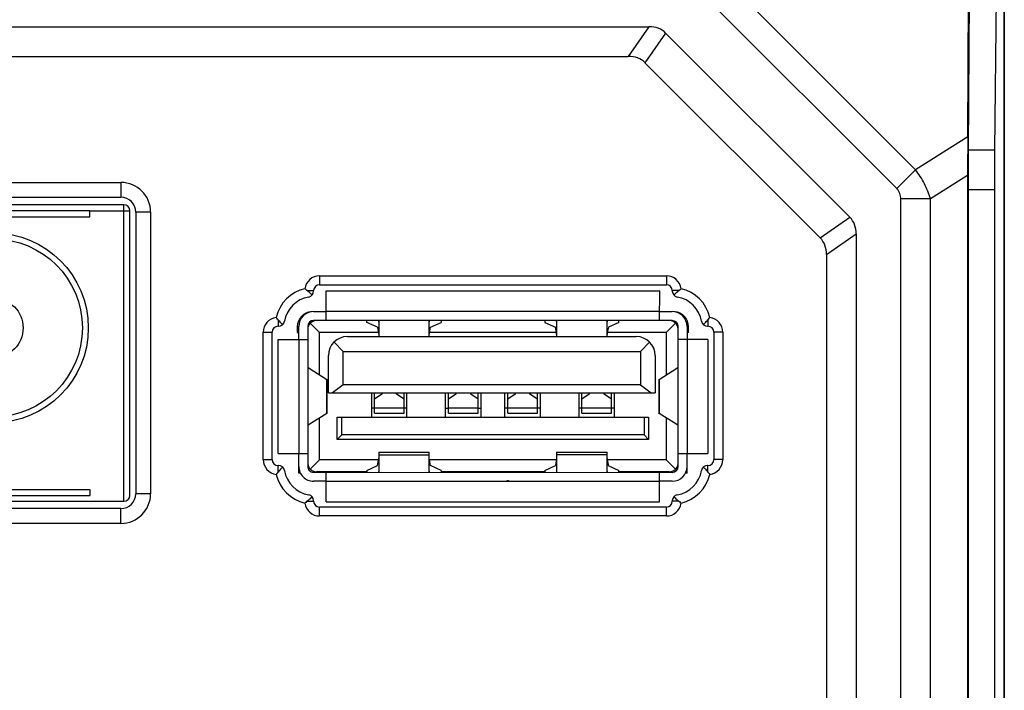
# Model space of a CAD drawing. Header units: millimetres. Extents: x 60 to 392, y 72 to 261.
# Tile 5 of 9: x 102 to 136, y 215 to 238. Entities that reach past the tile are written whole.
import ezdxf

# ---------------------------------------------------------------- set-up
doc = ezdxf.new("R2010")
doc.units = ezdxf.units.MM
doc.header["$LTSCALE"] = 23.1
for name, color, linetype in [('00_COMPONENTS', 7, 'CONTINUOUS'), ('05_ALL_CURVES', 7, 'CONTINUOUS'), ('20_ALL_FEATURES', 7, 'CONTINUOUS')]:
    doc.layers.add(name, color=color, linetype=linetype)

msp = doc.modelspace()

# ---------------------------------------------------------------- linework, layer by layer
at = {"layer": '00_COMPONENTS', "color": 4}
for p, q in [((132.567, 233.015), (125.74, 239.843)), ((131.934, 232.382), (125.106, 239.209)), ((123.576, 237.842), (122.879, 236.842)), ((124.138, 237.629), (123.441, 236.629)), ((134.33, 234.126), (132.567, 233.015)), ((135.237, 233.68), (134.346, 233.68)), ((132.567, 233.015), (131.934, 232.382)), ((105.763, 232.589), (105.763, 232.089)), ((134.326, 232.826), (133.069, 232.034)), ((135.231, 232.337), (134.342, 232.337)), ((133.069, 232.034), (132.069, 232.034)), ((132.069, 203.643), (132.069, 232.034)), ((133.069, 203.643), (133.069, 232.034)), ((104.712, 231.633), (106.062, 231.633)), ((105.861, 221.833), (105.862, 231.833)), ((106.763, 231.589), (106.263, 231.589)), ((129.354, 230.716), (130.354, 231.413)), ((129.566, 230.154), (130.566, 230.852)), ((112.463, 229.439), (112.463, 229.139)), ((124.163, 229.439), (124.163, 229.139)), ((112.043, 228.939), (112.263, 228.939)), ((124.583, 228.939), (124.363, 228.939)), ((123.937, 228.231), (112.687, 228.232)), ((111.063, 227.959), (111.063, 227.739)), ((125.563, 227.959), (125.563, 227.739)), ((110.563, 227.539), (110.863, 227.539)), ((111.761, 227.297), (111.761, 223.447)), ((124.861, 227.296), (124.861, 223.446)), ((126.063, 227.539), (125.763, 227.539)), ((112.708, 224.799), (112.708, 225.945)), ((123.915, 225.944), (123.915, 224.798)), ((114.311, 224.972), (114.211, 224.972)), ((115.311, 224.976), (114.311, 224.976)), ((115.411, 224.972), (115.311, 224.972)), ((116.711, 224.972), (116.811, 224.972)), ((117.811, 224.976), (116.811, 224.976)), ((117.811, 224.972), (117.911, 224.972)), ((118.811, 224.971), (118.711, 224.971)), ((119.811, 224.976), (118.811, 224.976)), ((119.911, 224.971), (119.811, 224.971)), ((121.311, 224.971), (121.211, 224.971)), ((122.311, 224.975), (121.311, 224.976)), ((122.411, 224.971), (122.311, 224.971)), ((110.563, 223.239), (110.863, 223.239)), ((126.063, 223.239), (125.763, 223.239)), ((111.063, 222.819), (111.063, 223.039)), ((125.563, 222.819), (125.563, 223.039)), ((112.686, 222.512), (118.786, 222.511)), ((118.836, 222.511), (123.936, 222.511)), ((106.763, 222.089), (106.263, 222.089)), ((105.763, 221.089), (105.763, 221.589)), ((112.043, 221.839), (112.263, 221.839)), ((112.463, 221.339), (112.463, 221.639)), ((124.163, 221.339), (124.163, 221.639)), ((124.583, 221.839), (124.363, 221.839))]:
    msp.add_line(p, q, dxfattribs=at)
at = {"layer": '00_COMPONENTS', "color": 7}
for p, q in [((135.56, 239.923), (135.56, 195.755)), ((135.289, 239.296), (135.237, 233.68)), ((134.33, 234.126), (134.36, 238.912)), ((134.378, 238.806), (134.346, 233.68)), ((97.551, 237.842), (123.576, 237.842)), ((124.138, 237.629), (130.354, 231.413)), ((98.248, 236.842), (122.879, 236.842)), ((123.441, 236.629), (129.354, 230.716)), ((97.163, 232.589), (105.763, 232.589)), ((134.326, 232.826), (134.326, 202.851)), ((134.342, 232.337), (134.342, 203.341)), ((135.231, 232.337), (135.231, 203.341)), ((97.163, 232.089), (105.763, 232.089)), ((105.862, 231.833), (97.162, 231.833)), ((104.712, 231.633), (98.312, 231.633)), ((104.712, 231.433), (104.712, 231.633)), ((106.061, 222.033), (106.062, 231.633)), ((106.263, 231.589), (106.263, 222.089)), ((106.763, 231.589), (106.763, 222.089)), ((98.312, 231.433), (104.712, 231.433)), ((130.566, 230.852), (130.566, 204.826)), ((129.566, 230.154), (129.566, 205.523)), ((112.463, 229.439), (124.163, 229.439)), ((112.263, 228.922), (112.263, 228.939)), ((112.463, 229.139), (124.163, 229.139)), ((112.686, 227.932), (112.687, 228.932)), ((112.687, 228.932), (123.937, 228.931)), ((123.936, 227.931), (123.937, 228.931)), ((124.363, 228.939), (124.363, 228.922)), ((112.262, 228.232), (112.687, 228.232)), ((123.937, 228.231), (124.362, 228.231)), ((124.361, 227.931), (112.261, 227.932)), ((114.061, 227.87), (114.061, 227.932)), ((114.461, 227.932), (114.461, 227.392)), ((116.161, 227.392), (116.161, 227.932)), ((116.561, 227.932), (116.561, 227.87)), ((120.061, 227.931), (120.061, 227.87)), ((120.461, 227.931), (120.461, 227.391)), ((122.161, 227.391), (122.161, 227.931)), ((122.561, 227.87), (122.561, 227.931)), ((111.063, 227.739), (111.08, 227.739)), ((111.711, 227.727), (111.711, 227.527)), ((111.761, 227.297), (111.761, 227.732)), ((112.061, 227.732), (112.061, 223.012)), ((112.461, 227.532), (112.149, 227.844)), ((114.418, 227.708), (114.061, 227.87)), ((114.418, 227.708), (114.433, 227.627)), ((114.433, 227.627), (114.442, 227.573)), ((114.442, 227.573), (114.461, 227.466)), ((116.162, 227.465), (116.181, 227.573)), ((116.181, 227.573), (116.205, 227.708)), ((116.205, 227.708), (116.561, 227.87)), ((120.061, 227.87), (120.418, 227.707)), ((120.428, 227.653), (120.418, 227.707)), ((120.428, 227.653), (120.418, 227.707)), ((120.442, 227.572), (120.428, 227.653)), ((120.461, 227.465), (120.442, 227.572)), ((122.181, 227.572), (122.162, 227.465)), ((122.205, 227.707), (122.181, 227.572)), ((122.561, 227.87), (122.205, 227.707)), ((124.474, 227.843), (124.161, 227.531)), ((124.561, 223.011), (124.561, 227.731)), ((124.861, 227.731), (124.861, 227.296)), ((124.911, 227.526), (124.911, 227.726)), ((125.547, 227.739), (125.563, 227.739)), ((110.563, 223.239), (110.563, 227.539)), ((110.863, 223.239), (110.863, 227.539)), ((111.061, 227.297), (112.061, 227.297)), ((111.061, 223.447), (111.061, 227.297)), ((111.711, 227.527), (111.761, 227.527)), ((114.449, 227.532), (112.461, 227.532)), ((112.461, 226.101), (112.461, 227.532)), ((113.401, 227.392), (123.146, 227.391)), ((120.449, 227.531), (116.174, 227.532)), ((124.161, 227.531), (122.174, 227.531)), ((124.161, 227.531), (124.161, 226.1)), ((125.561, 227.296), (124.561, 227.296)), ((124.911, 227.526), (124.861, 227.526)), ((125.561, 227.296), (125.561, 223.446)), ((125.763, 227.539), (125.763, 223.239)), ((126.063, 227.539), (126.063, 223.239)), ((113.261, 226.892), (112.95, 227.205)), ((113.261, 226.892), (123.286, 226.891)), ((113.261, 225.762), (113.261, 226.892)), ((123.598, 227.204), (123.286, 226.891)), ((123.286, 226.891), (123.286, 225.761)), ((112.761, 225.492), (112.761, 226.752)), ((123.786, 226.751), (123.786, 225.491)), ((112.111, 226.322), (112.061, 226.322)), ((112.111, 226.322), (112.708, 225.945)), ((123.915, 225.944), (124.512, 226.321)), ((124.561, 226.321), (124.512, 226.321)), ((112.412, 226.132), (112.461, 226.132)), ((112.711, 225.941), (112.711, 224.803)), ((123.911, 225.94), (123.911, 224.802)), ((124.161, 226.131), (124.211, 226.131)), ((113.261, 225.762), (112.899, 225.492)), ((123.286, 225.761), (113.261, 225.762)), ((123.286, 225.761), (123.648, 225.491)), ((112.761, 225.492), (123.786, 225.491)), ((114.211, 225.492), (114.211, 224.672)), ((114.311, 224.807), (114.311, 225.492)), ((114.561, 225.449), (114.311, 225.281)), ((114.561, 225.492), (114.561, 225.449)), ((115.061, 225.449), (115.061, 225.492)), ((115.311, 225.281), (115.061, 225.449)), ((115.311, 224.807), (115.311, 225.492)), ((115.411, 224.672), (115.411, 225.492)), ((116.711, 224.672), (116.711, 225.492)), ((116.811, 224.806), (116.811, 225.492)), ((117.061, 225.449), (116.811, 225.281)), ((117.061, 225.492), (117.061, 225.449)), ((117.561, 225.449), (117.561, 225.492)), ((117.811, 225.281), (117.561, 225.449)), ((117.811, 224.806), (117.811, 225.492)), ((117.911, 224.672), (117.911, 225.492)), ((118.711, 224.671), (118.711, 225.491)), ((118.811, 224.806), (118.811, 225.491)), ((119.061, 225.448), (118.811, 225.281)), ((119.061, 225.491), (119.061, 225.448)), ((119.561, 225.448), (119.561, 225.491)), ((119.811, 225.281), (119.561, 225.448)), ((119.811, 224.806), (119.811, 225.491)), ((119.911, 224.671), (119.911, 225.491)), ((121.211, 225.491), (121.211, 224.671)), ((121.311, 224.806), (121.311, 225.491)), ((121.561, 225.448), (121.311, 225.281)), ((121.561, 225.491), (121.561, 225.448)), ((122.061, 225.448), (122.061, 225.491)), ((122.311, 225.28), (122.061, 225.448)), ((122.311, 224.806), (122.311, 225.491)), ((122.411, 224.671), (122.411, 225.491)), ((112.708, 224.799), (112.11, 224.422)), ((112.461, 224.632), (112.443, 224.632)), ((112.461, 223.232), (112.461, 224.643)), ((113.061, 224.672), (123.561, 224.671)), ((113.061, 223.922), (113.061, 224.672)), ((113.211, 224.072), (113.211, 224.672)), ((114.311, 224.807), (115.311, 224.807)), ((116.811, 224.806), (117.811, 224.806)), ((118.811, 224.806), (119.811, 224.806)), ((121.311, 224.806), (122.311, 224.806)), ((123.411, 224.671), (123.411, 224.071)), ((123.561, 224.671), (123.561, 223.921)), ((124.512, 224.421), (123.915, 224.798)), ((124.161, 224.642), (124.161, 223.231)), ((124.179, 224.631), (124.161, 224.631)), ((112.061, 224.422), (112.11, 224.422)), ((124.512, 224.421), (124.561, 224.421)), ((113.211, 224.072), (113.061, 223.922)), ((123.561, 223.921), (113.061, 223.922)), ((123.411, 224.071), (113.211, 224.072)), ((123.411, 224.071), (123.561, 223.921)), ((111.061, 223.447), (112.061, 223.447)), ((111.761, 222.782), (111.761, 223.447)), ((112.461, 223.232), (112.149, 222.92)), ((114.452, 223.232), (112.461, 223.232)), ((114.418, 223.04), (114.461, 223.283)), ((114.461, 223.493), (116.161, 223.493)), ((114.461, 223.493), (114.461, 222.812)), ((114.461, 223.405), (116.161, 223.405)), ((116.161, 222.812), (116.161, 223.493)), ((116.181, 223.175), (116.161, 223.282)), ((120.452, 223.231), (116.17, 223.232)), ((120.461, 223.283), (120.418, 223.039)), ((120.461, 223.493), (122.161, 223.493)), ((120.461, 223.493), (120.461, 222.811)), ((122.161, 223.404), (120.461, 223.404)), ((122.161, 222.811), (122.161, 223.493)), ((122.162, 223.281), (122.181, 223.174)), ((124.161, 223.231), (122.171, 223.231)), ((124.473, 222.919), (124.161, 223.231)), ((124.561, 223.446), (125.561, 223.446)), ((124.861, 222.781), (124.861, 223.446)), ((111.08, 223.039), (111.063, 223.039)), ((114.061, 222.877), (114.418, 223.04)), ((116.204, 223.04), (116.181, 223.175)), ((116.561, 222.877), (116.204, 223.04)), ((120.061, 222.877), (120.418, 223.039)), ((122.181, 223.174), (122.19, 223.12)), ((122.181, 223.174), (122.19, 223.12)), ((122.19, 223.12), (122.195, 223.093)), ((122.19, 223.12), (122.195, 223.093)), ((122.195, 223.093), (122.204, 223.039)), ((122.195, 223.093), (122.204, 223.039)), ((122.204, 223.039), (122.561, 222.876)), ((125.563, 223.039), (125.547, 223.039)), ((111.817, 222.782), (111.761, 222.782)), ((112.261, 222.812), (124.361, 222.811)), ((114.061, 222.832), (112.361, 222.832)), ((112.686, 221.812), (112.686, 222.812)), ((114.061, 222.877), (114.061, 222.812)), ((116.561, 222.877), (116.561, 222.812)), ((120.061, 222.831), (116.561, 222.832)), ((120.061, 222.877), (120.061, 222.811)), ((122.561, 222.811), (122.561, 222.876)), ((124.261, 222.831), (122.561, 222.831)), ((123.936, 221.811), (123.936, 222.811)), ((124.861, 222.781), (124.805, 222.781)), ((98.311, 222.233), (104.711, 222.233)), ((104.711, 222.233), (104.711, 222.033)), ((112.686, 222.512), (112.261, 222.512)), ((118.786, 222.531), (118.836, 222.531)), ((118.786, 222.511), (118.786, 222.531)), ((118.786, 222.511), (118.836, 222.511)), ((118.836, 222.531), (118.836, 222.511)), ((124.361, 222.511), (123.936, 222.511)), ((98.311, 222.033), (104.711, 222.033)), ((97.161, 221.833), (105.861, 221.833)), ((105.763, 221.589), (97.163, 221.589)), ((112.263, 221.839), (112.263, 221.856)), ((124.163, 221.639), (112.463, 221.639)), ((112.686, 221.812), (123.936, 221.811)), ((124.363, 221.856), (124.363, 221.839)), ((124.163, 221.339), (112.463, 221.339)), ((105.763, 221.089), (97.163, 221.089))]:
    msp.add_line(p, q, dxfattribs=at)
for radius in [3.2, 3, 1]:
    msp.add_circle((101.461, 227.683), radius, dxfattribs=at)
for centre, radius, start, end in [((105.763, 231.589), 1, 0, 90), ((105.763, 231.589), 0.5, 0, 90), ((105.862, 231.633), 0.2, 359.995, 89.995), ((112.463, 228.939), 0.5, 90, 172.4219), ((124.163, 228.939), 0.5, 7.5781, 90), ((112.263, 227.739), 1.3, 103.1446, 166.8554), ((112.063, 228.922), 0.2, 279.5941, 360), ((112.463, 228.939), 0.2, 90, 180), ((124.163, 228.939), 0.2, 0, 90), ((124.563, 228.922), 0.2, 180, 260.4059), ((124.363, 227.739), 1.3, 13.1446, 76.8554), ((112.263, 227.739), 1, 99.5941, 170.4059), ((124.363, 227.739), 1, 9.5941, 80.4059), ((112.211, 227.727), 0.5, 92.8253, 179.995), ((112.261, 227.732), 0.5, 89.995, 179.995), ((124.361, 227.731), 0.5, 359.995, 89.995), ((124.411, 227.726), 0.5, 359.995, 87.1647), ((111.063, 227.539), 0.5, 97.5781, 180), ((111.08, 227.939), 0.2, 270, 350.4059), ((112.261, 227.732), 0.2, 89.995, 179.995), ((112.361, 227.632), 0.3, 93.5787, 177.7016), ((124.261, 227.631), 0.3, 3.5787, 87.701), ((124.361, 227.731), 0.2, 359.995, 89.995), ((125.547, 227.939), 0.2, 189.5941, 270), ((125.563, 227.539), 0.5, 0, 82.4219), ((111.063, 227.539), 0.2, 90, 180), ((125.563, 227.539), 0.2, 0, 90), ((113.401, 226.752), 0.64, 89.995, 179.995), ((123.146, 226.751), 0.64, 359.995, 89.995), ((111.063, 223.239), 0.5, 180, 262.4219), ((111.063, 223.239), 0.2, 180, 270), ((125.563, 223.239), 0.2, 270, 360), ((125.563, 223.239), 0.5, 277.5781, 360), ((111.08, 222.839), 0.2, 9.5941, 90), ((112.261, 223.012), 0.5, 179.995, 269.995), ((112.261, 223.012), 0.2, 179.995, 269.995), ((112.361, 223.132), 0.3, 187.1619, 269.995), ((124.261, 223.131), 0.3, 269.995, 353.0944), ((124.361, 223.011), 0.5, 269.995, 359.995), ((124.361, 223.011), 0.2, 269.995, 359.995), ((125.547, 222.839), 0.2, 90, 170.4059), ((112.263, 223.039), 1.3, 193.1446, 256.8554), ((112.263, 223.039), 1, 189.5941, 260.4059), ((124.363, 223.039), 1, 279.5941, 350.4059), ((124.363, 223.039), 1.3, 283.1446, 346.8554), ((105.763, 222.089), 1, 270, 360), ((105.763, 222.089), 0.5, 270, 360), ((105.861, 222.033), 0.2, 269.995, 359.995), ((112.063, 221.856), 0.2, 0, 80.4059), ((124.563, 221.856), 0.2, 99.5941, 180), ((112.463, 221.839), 0.5, 187.5781, 270), ((112.463, 221.839), 0.2, 180, 270), ((124.163, 221.839), 0.2, 270, 360), ((124.163, 221.839), 0.5, 270, 352.4219)]:
    msp.add_arc(centre, radius, start, end, dxfattribs=at)
for centre, major_axis, ratio, start_param, end_param in [((121.332, 233.817), (2.712, 3.891), 0.379498, -0.067641, 0.258608), ((120.635, 232.817), (-2.712, -3.891), 0.379498, 3.073951, 3.4002), ((134.387, 233.81), (0.017, 3.556), 0.016506, 1.481986, 1.851072), ((134.412, 232.337), (0, 4), 0.017455, 1.228419, 1.570796), ((135.336, 232.337), (0, 4), 0.026186, 1.228419, 1.570796), ((126.541, 228.607), (3.891, 2.712), 0.379498, -0.258608, 0.067641), ((125.541, 227.91), (3.891, 2.712), 0.379498, -0.258608, 0.067641)]:
    msp.add_ellipse(centre, major_axis=major_axis, ratio=ratio, start_param=start_param, end_param=end_param, dxfattribs=at)
at = {"layer": '00_COMPONENTS', "color": 4}
for points, knots in [([(133.069, 232.034), (133.018, 232.211), (132.916, 232.471), (132.732, 232.791), (132.625, 232.942), (132.567, 233.015)], [0, 0, 0, 0, 0.498342, 0.749201, 1, 1, 1, 1]), ([(132.069, 232.034), (132.069, 232.066), (132.064, 232.13), (132.04, 232.223), (131.997, 232.309), (131.957, 232.359), (131.934, 232.382)], [0, 0, 0, 0, 0.250111, 0.500125, 0.750065, 1, 1, 1, 1])]:
    msp.add_open_spline(points, degree=3, knots=knots, dxfattribs=at)
at = {"layer": '00_COMPONENTS', "color": 7}
for points, knots in [([(112.043, 228.939), (112.037, 228.944), (112.011, 228.966), (111.986, 228.988), (111.968, 229.005)], [0, 0, 0, 0, 0.252575, 1, 1, 1, 1]), ([(112.212, 228.789), (112.199, 228.802), (112.144, 228.853), (112.087, 228.903), (112.043, 228.939)], [0, 0, 0, 0, 0.252047, 1, 1, 1, 1]), ([(124.415, 228.789), (124.428, 228.802), (124.483, 228.853), (124.54, 228.903), (124.583, 228.939)], [0, 0, 0, 0, 0.252047, 1, 1, 1, 1]), ([(124.583, 228.939), (124.59, 228.944), (124.616, 228.966), (124.641, 228.988), (124.659, 229.005)], [0, 0, 0, 0, 0.252575, 1, 1, 1, 1]), ([(111.063, 227.959), (111.058, 227.965), (111.037, 227.991), (111.014, 228.016), (110.998, 228.034)], [0, 0, 0, 0, 0.252575, 1, 1, 1, 1]), ([(111.214, 227.79), (111.201, 227.804), (111.149, 227.859), (111.1, 227.916), (111.063, 227.959)], [0, 0, 0, 0, 0.252047, 1, 1, 1, 1]), ([(114.461, 227.891), (114.461, 227.895), (114.462, 227.909), (114.467, 227.922), (114.472, 227.932)], [0, 0, 0, 0, 0.244144, 1, 1, 1, 1]), ([(116.151, 227.932), (116.153, 227.928), (116.159, 227.916), (116.161, 227.902), (116.161, 227.891)], [0, 0, 0, 0, 0.259628, 1, 1, 1, 1]), ([(120.461, 227.891), (120.461, 227.894), (120.462, 227.908), (120.467, 227.922), (120.472, 227.931)], [0, 0, 0, 0, 0.244144, 1, 1, 1, 1]), ([(122.151, 227.931), (122.153, 227.928), (122.159, 227.915), (122.161, 227.901), (122.161, 227.891)], [0, 0, 0, 0, 0.259628, 1, 1, 1, 1]), ([(125.413, 227.79), (125.426, 227.804), (125.478, 227.859), (125.527, 227.916), (125.563, 227.959)], [0, 0, 0, 0, 0.252047, 1, 1, 1, 1]), ([(125.563, 227.959), (125.569, 227.965), (125.59, 227.991), (125.613, 228.016), (125.629, 228.034)], [0, 0, 0, 0, 0.252575, 1, 1, 1, 1]), ([(112.708, 225.945), (112.708, 225.944), (112.71, 225.943), (112.711, 225.942), (112.711, 225.941)], [0, 0, 0, 0, 0.32719, 1, 1, 1, 1]), ([(123.911, 225.94), (123.911, 225.94), (123.912, 225.942), (123.913, 225.943), (123.915, 225.944)], [0, 0, 0, 0, 0.19559, 1, 1, 1, 1]), ([(112.711, 224.803), (112.711, 224.803), (112.711, 224.801), (112.709, 224.8), (112.708, 224.799)], [0, 0, 0, 0, 0.195681, 1, 1, 1, 1]), ([(123.915, 224.798), (123.914, 224.798), (123.913, 224.799), (123.911, 224.801), (123.911, 224.802)], [0, 0, 0, 0, 0.327363, 1, 1, 1, 1]), ([(111.214, 222.988), (111.201, 222.974), (111.149, 222.919), (111.1, 222.862), (111.063, 222.819)], [0, 0, 0, 0, 0.252047, 1, 1, 1, 1]), ([(125.413, 222.988), (125.426, 222.974), (125.478, 222.919), (125.527, 222.862), (125.563, 222.819)], [0, 0, 0, 0, 0.252047, 1, 1, 1, 1]), ([(111.063, 222.819), (111.058, 222.812), (111.037, 222.787), (111.014, 222.762), (110.998, 222.743)], [0, 0, 0, 0, 0.252575, 1, 1, 1, 1]), ([(114.473, 222.812), (114.471, 222.815), (114.464, 222.829), (114.461, 222.845), (114.461, 222.856)], [0, 0, 0, 0, 0.2613, 1, 1, 1, 1]), ([(116.161, 222.856), (116.161, 222.852), (116.16, 222.837), (116.155, 222.822), (116.149, 222.812)], [0, 0, 0, 0, 0.24315, 1, 1, 1, 1]), ([(120.473, 222.811), (120.471, 222.815), (120.464, 222.829), (120.461, 222.844), (120.461, 222.856)], [0, 0, 0, 0, 0.2613, 1, 1, 1, 1]), ([(122.161, 222.855), (122.161, 222.852), (122.16, 222.836), (122.155, 222.821), (122.149, 222.811)], [0, 0, 0, 0, 0.24315, 1, 1, 1, 1]), ([(125.563, 222.819), (125.569, 222.812), (125.59, 222.787), (125.613, 222.762), (125.629, 222.743)], [0, 0, 0, 0, 0.252575, 1, 1, 1, 1]), ([(112.212, 221.989), (112.199, 221.976), (112.144, 221.924), (112.087, 221.875), (112.043, 221.839)], [0, 0, 0, 0, 0.252047, 1, 1, 1, 1]), ([(124.415, 221.989), (124.428, 221.976), (124.483, 221.924), (124.54, 221.875), (124.583, 221.839)], [0, 0, 0, 0, 0.252047, 1, 1, 1, 1]), ([(112.043, 221.839), (112.037, 221.833), (112.011, 221.812), (111.986, 221.79), (111.968, 221.773)], [0, 0, 0, 0, 0.252575, 1, 1, 1, 1]), ([(124.583, 221.839), (124.59, 221.833), (124.616, 221.812), (124.641, 221.79), (124.659, 221.773)], [0, 0, 0, 0, 0.252575, 1, 1, 1, 1])]:
    msp.add_open_spline(points, degree=3, knots=knots, dxfattribs=at)
at = {"layer": '05_ALL_CURVES', "color": 4}
for p, q in [((135.563, 195.753), (135.563, 239.925)), ((135.56, 236.878), (135.563, 236.882)), ((135.56, 233.908), (135.563, 233.912)), ((135.56, 230.938), (135.563, 230.942)), ((135.56, 227.968), (135.563, 227.972)), ((135.56, 224.998), (135.563, 225.002)), ((135.56, 222.028), (135.563, 222.032)), ((135.56, 219.059), (135.563, 219.062)), ((135.56, 216.089), (135.563, 216.093))]:
    msp.add_line(p, q, dxfattribs=at)
at = {"layer": '20_ALL_FEATURES', "color": 7}
msp.add_line((135.563, 195.753), (135.563, 239.925), dxfattribs=at)

doc.saveas('drawing.dxf')
